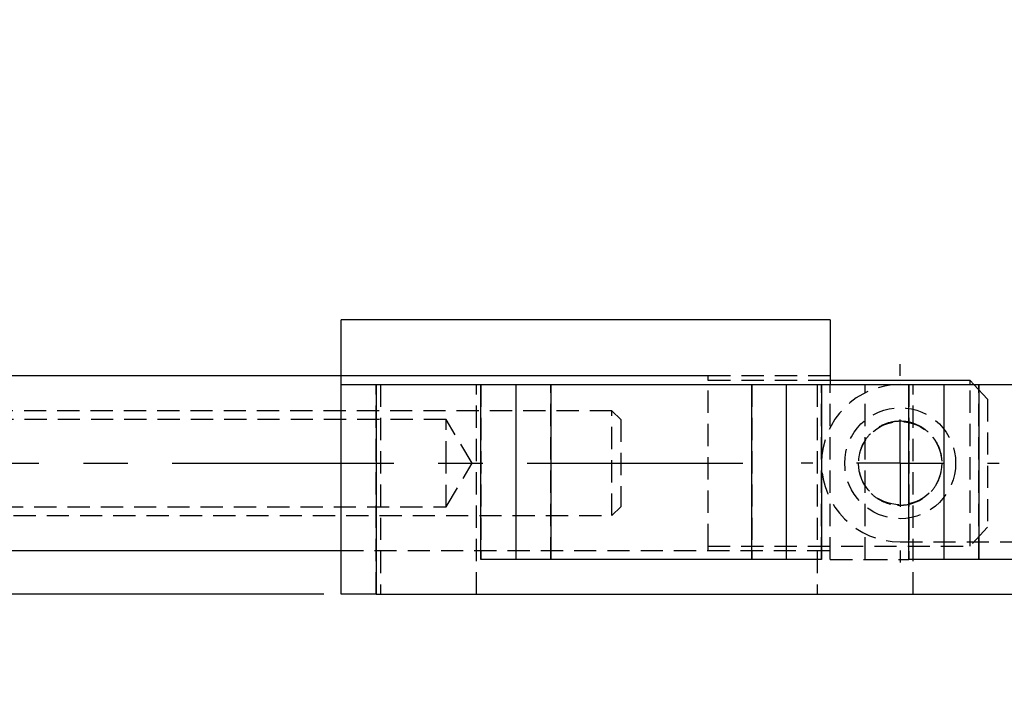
# Model space of a CAD drawing. Extents: x 30 to 391, y 7 to 282.
# Tile 20 of 30: x 93 to 150, y 204 to 243. Entities that reach past the tile are written whole.
import ezdxf

# ---------------------------------------------------------------- set-up
doc = ezdxf.new("R2010")
doc.units = 0
doc.linetypes.add('CENTERX2', pattern=[20.32, 12.7, -2.54, 2.54, -2.54])
doc.linetypes.add('HIDDEN', pattern=[1.905, 1.27, -0.635])
doc.layers.get('0').update_dxf_attribs({"linetype": 'CONTINUOUS'})
doc.styles.add('SLDTEXTSTYLE0', font='TXT', dxfattribs={"width": 0.75})
doc.dimstyles.new('SLDDIMSTYLE0', dxfattribs={"dimtxt": 3.5, "dimasz": 3.302, "dimexe": 0, "dimexo": 0.0625, "dimgap": 0.875, "dimtad": 1, "dimdec": 0, "dimrnd": 1e-09, "dimzin": 12, "dimtxsty": 'SLDTEXTSTYLE0', "dimsah": 1, "dimcen": 0.09, "dimazin": 3, "dimtfac": 1, "dimtdec": 0, "dimtofl": 0, "dimtmove": 0, "dimatfit": 3, "dimtolj": 1, "dimtzin": 12})
doc.dimstyles.new('SLDDIMSTYLE1', dxfattribs={"dimtxt": 3.5, "dimasz": 3.302, "dimexe": 0, "dimexo": 0.0625, "dimgap": 0.875, "dimtad": 1, "dimdec": 3, "dimrnd": 1e-09, "dimzin": 12, "dimtxsty": 'SLDTEXTSTYLE0', "dimsah": 1, "dimcen": 0.09, "dimazin": 3, "dimtfac": 1, "dimtdec": 3, "dimtmove": 0, "dimatfit": 3, "dimtolj": 1, "dimtzin": 12})

# ---------------------------------------------------------------- blocks, each defined once
blk = doc.blocks.new('_D')
at = {"color": 179, "linetype": 'CONTINUOUS'}
for p, q in [((118.125, 270.152), (206.743, 270.152)), ((205.743, 270.152), (205.743, 209.896)), ((190.743, 209.896), (206.743, 209.896))]:
    blk.add_line(p, q, dxfattribs=at)
for points in [[(205.743, 270.152), (205.235, 266.85), (206.251, 266.85)], [(205.743, 209.896), (206.251, 213.198), (205.235, 213.198)]]:
    blk.add_solid(points, dxfattribs=at)
at = {"color": 179, "linetype": 'CONTINUOUS', "insert": (201.231, 232.986, 0.1), "char_height": 3.5, "attachment_point": 1, "rotation": 90, "style": 'SLDTEXTSTYLE0'}
blk.add_mtext('60', dxfattribs=at)
blk = doc.blocks.new('_D_1')
at = {"color": 179, "linetype": 'CONTINUOUS'}
for p, q in [((53.743, 217.396), (53.743, 229.939)), ((80.743, 217.396), (52.743, 217.396)), ((53.743, 217.396), (53.743, 209.896)), ((110.743, 209.896), (52.743, 209.896)), ((53.743, 209.896), (53.743, 203.546))]:
    blk.add_line(p, q, dxfattribs=at)
for points in [[(53.743, 217.396), (54.251, 220.698), (53.235, 220.698)], [(53.743, 209.896), (53.235, 206.594), (54.251, 206.594)]]:
    blk.add_solid(points, dxfattribs=at)
at = {"color": 179, "linetype": 'CONTINUOUS', "insert": (49.231, 220.63, 0.1), "char_height": 3.5, "attachment_point": 1, "rotation": 90, "style": 'SLDTEXTSTYLE0'}
blk.add_mtext('7,5', dxfattribs=at)
blk = doc.blocks.new('SW_CENTERMARKSYMBOL_2')
at = {"color": 0, "linetype": 'CONTINUOUS'}
for p, q in [((0, 5), (0, 5.675)), ((0, 0), (0, 2.5)), ((-5, 0), (-5.675, 0)), ((0, 0), (-2.5, 0)), ((0, 0), (0, -2.5)), ((0, 0), (2.5, 0)), ((5, 0), (5.675, 0)), ((0, -5), (0, -5.675))]:
    blk.add_line(p, q, dxfattribs=at)

msp = doc.modelspace()

# ---------------------------------------------------------------- linework, layer by layer
at = {"color": 7, "linetype": 'CONTINUOUS'}
for p, q in [((139.7428, 225.5962), (111.7428, 225.5962)), ((111.7428, 221.8962), (111.7428, 225.5962)), ((139.7428, 225.5962), (139.7428, 221.8962)), ((111.7428, 222.3962), (83.7428, 222.3962)), ((147.7428, 222.1333), (139.7428, 222.1333)), ((147.7428, 221.8962), (147.7428, 222.1333)), ((147.7428, 222.1333), (147.9641, 221.8962)), ((111.7428, 209.8962), (111.7428, 221.8962)), ((111.7428, 221.8962), (113.7428, 221.8962)), ((113.7428, 221.8962), (113.7428, 209.8962)), ((113.7428, 221.8962), (119.7428, 221.8962)), ((119.7428, 211.8962), (119.7428, 221.8962)), ((119.7428, 221.8962), (121.7428, 221.8962)), ((121.7428, 221.8962), (121.7428, 211.8962)), ((121.7428, 221.8962), (123.7428, 221.8962)), ((123.7428, 221.8962), (123.7428, 211.8962)), ((123.7428, 221.8962), (135.2428, 221.8962)), ((135.2428, 211.8962), (135.2428, 221.8962)), ((135.2428, 221.8962), (137.2428, 221.8962)), ((137.2428, 211.8962), (137.2428, 221.8962)), ((137.2428, 221.8962), (139.2428, 221.8962)), ((139.2428, 221.8962), (139.2428, 211.8962)), ((139.2428, 221.8962), (144.2428, 221.8962)), ((144.2428, 211.8962), (144.2428, 221.8962)), ((144.2428, 221.8962), (146.2428, 221.8962)), ((146.2428, 221.8962), (146.2428, 211.8962)), ((146.2428, 221.8962), (148.2428, 221.8962)), ((148.2428, 221.8962), (148.2428, 211.8962)), ((148.2428, 221.8962), (159.7428, 221.8962)), ((83.7428, 212.3962), (111.7428, 212.3962)), ((139.2428, 211.8962), (119.7428, 211.8962)), ((163.7428, 211.8962), (144.2428, 211.8962)), ((113.7428, 209.8962), (111.7428, 209.8962)), ((113.7428, 209.8962), (187.7428, 209.8962))]:
    msp.add_line(p, q, dxfattribs=at)
at = {"color": 7, "linetype": 'HIDDEN'}
for p, q in [((132.7428, 222.3962), (111.7428, 222.3962)), ((139.7428, 222.3962), (111.7428, 222.3962)), ((132.7428, 222.1333), (132.7428, 222.3962)), ((139.7428, 222.1333), (132.7428, 222.1333)), ((132.7428, 212.6591), (132.7428, 222.1333)), ((113.7428, 209.8962), (113.7428, 221.8962)), ((113.9928, 221.8962), (113.9928, 209.8962)), ((119.4928, 209.8962), (119.4928, 221.8962)), ((119.7428, 221.8962), (119.7428, 211.8962)), ((123.7428, 211.8962), (123.7428, 221.8962)), ((135.2428, 221.8962), (135.2428, 211.8962)), ((138.9928, 221.8962), (138.9928, 209.8962)), ((139.2428, 211.8962), (139.2428, 221.8962)), ((139.7428, 211.8962), (139.7428, 221.8962)), ((141.7428, 211.8962), (141.7428, 221.8962)), ((144.2428, 221.8962), (144.2428, 211.8962)), ((144.4928, 209.8962), (144.4928, 221.8962)), ((147.7428, 212.6591), (147.7428, 221.8962)), ((147.9641, 221.8962), (148.7428, 221.0622)), ((148.2428, 211.8962), (148.2428, 221.8962)), ((148.7428, 221.0622), (148.7428, 213.7301)), ((127.2428, 220.3962), (77.7428, 220.3962)), ((127.2428, 214.3962), (127.2428, 220.3962)), ((127.7428, 219.8962), (127.2428, 220.3962)), ((117.7428, 219.8962), (82.7428, 219.8962)), ((117.7428, 217.3962), (117.7428, 219.8962)), ((119.2449, 217.3962), (117.7428, 219.8962)), ((127.7428, 219.8962), (127.7428, 214.8962)), ((117.7428, 214.8962), (117.7428, 217.3962)), ((117.7428, 214.8962), (119.2449, 217.3962)), ((82.7428, 214.8962), (117.7428, 214.8962)), ((127.2428, 214.3962), (127.7428, 214.8962)), ((143.582, 215.0016), (143.7428, 214.9962)), ((143.7428, 214.9962), (143.9416, 215.0044)), ((77.7428, 214.3962), (127.2428, 214.3962)), ((148.7428, 213.7301), (147.7428, 212.6591)), ((132.7428, 212.6591), (147.7428, 212.6591)), ((132.7428, 212.3962), (132.7428, 212.6591)), ((143.7428, 212.8962), (168.7428, 212.8962)), ((111.7428, 212.3962), (132.7428, 212.3962)), ((111.7428, 212.3962), (139.7428, 212.3962)), ((139.7428, 211.8962), (141.7428, 211.8962)), ((141.7428, 211.8962), (144.2428, 211.8962))]:
    msp.add_line(p, q, dxfattribs=at)
at = {"color": 179, "linetype": 'CENTERX2'}
msp.add_line((81.7428, 217.3962), (134.7428, 217.3962), dxfattribs=at)
at = {"color": 7, "linetype": 'HIDDEN'}
for radius in [3.175, 2.3812]:
    msp.add_circle((143.7428, 217.3962), radius, dxfattribs=at)
for radius, start, end in [(4.5, 90, 270), (2.4, 71.27853, 93.20471)]:
    msp.add_arc((143.7428, 217.3962), radius, start, end, dxfattribs=at)
msp.add_open_spline([(143.7428, 219.7962), (143.9948, 219.7728), (144.4979, 219.7261), (145.1783, 219.3661), (145.7378, 218.8124), (146.0959, 218.071), (146.1809, 217.2621), (146.0141, 216.5111), (145.6346, 215.8551), (145.0472, 215.3267), (144.2892, 215.0102), (143.4849, 214.9697), (142.7563, 215.1687), (142.1206, 215.5722), (141.614, 216.1882), (141.3343, 216.9659), (141.3311, 217.7666), (141.5643, 218.49), (142.007, 219.1139), (142.653, 219.5865), (143.2837, 219.7806), (143.6546, 219.7932), (143.7428, 219.7962)], degree=3, knots=[0, 0, 0, 0, 0.0493434, 0.0985369, 0.15146, 0.2075505, 0.2598787, 0.3080314, 0.3569192, 0.410168, 0.4662785, 0.5180302, 0.5648153, 0.6138077, 0.6683871, 0.7239383, 0.7746487, 0.822473, 0.8724598, 0.9270687, 0.9826473, 1, 1, 1, 1], dxfattribs=at)

# ---------------------------------------------------------------- block references
at = {"color": 179, "linetype": 'CONTINUOUS'}
msp.add_blockref('SW_CENTERMARKSYMBOL_2', (143.7428, 217.3962), dxfattribs=at)

# ---------------------------------------------------------------- dimensions: what is measured, and where the dimension line sits
for base, p1, p2, dimstyle, picture, middle in [((205.7428, 209.8962), (117.1254, 270.152), (189.7428, 209.8962), 'SLDDIMSTYLE0', '_D', (205.7428, 236.9937)), ((53.7428, 209.8962), (81.7428, 217.3962), (111.7428, 209.8962), 'SLDDIMSTYLE1', '_D_1', (53.7428, 225.2848))]:
    dim = msp.add_linear_dim(base=base, p1=p1, p2=p2, angle=90, dimstyle=dimstyle, dxfattribs=at)
    dim.commit()
    dim.dimension.update_dxf_attribs({"geometry": picture, "text_midpoint": middle, "dimtype": 160})

doc.saveas('drawing.dxf')
